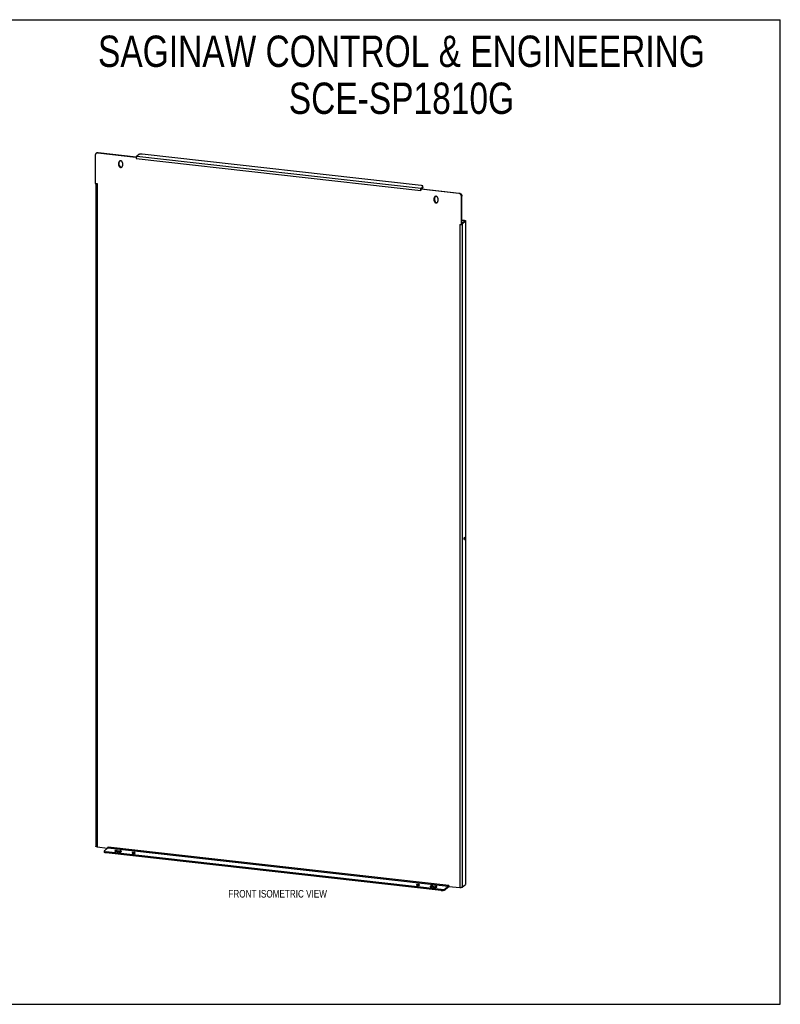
# Model space of a CAD drawing. Header units: inches. Extents: x 0 to 138, y 0 to 89.
# Tile 2 of 2: x 69 to 138, y 0 to 89. Entities that reach past the tile are written whole.
import ezdxf

# ---------------------------------------------------------------- set-up
doc = ezdxf.new("R2010")
doc.units = ezdxf.units.IN
doc.header["$LTSCALE"] = 7.606723
doc.header["$MEASUREMENT"] = 0
doc.layers.get('0').update_dxf_attribs({"linetype": 'CONTINUOUS'})
doc.layers.add('02___PRT_ALL_AXES', color=7, linetype='CONTINUOUS')
doc.layers.add('DIMENSIONS', color=7, linetype='CONTINUOUS')
doc.styles.get("Standard").update_dxf_attribs({"font": 'txt', "width": 0.8})

msp = doc.modelspace()

# ---------------------------------------------------------------- linework, layer by layer
at = {"color": 7, "linetype": 'Continuous'}
for p, q in [((0, 89.491), (138.304, 89.491)), ((138.304, 0), (138.304, 89.491)), ((76.096, 77.341), (76.132, 77.371)), ((76.258, 77.388), (76.294, 77.418)), ((76.294, 77.418), (79.746, 77.03)), ((79.746, 77.03), (79.713, 77.002)), ((79.748, 77.028), (79.746, 77.03)), ((105.804, 74.214), (105.804, 74.313)), ((105.819, 74.241), (105.819, 74.34)), ((105.629, 74.146), (105.631, 74.136)), ((105.632, 74.133), (105.631, 74.136)), ((105.668, 74.115), (105.632, 74.084)), ((105.657, 74.188), (105.657, 74.106)), ((105.668, 74.115), (109.12, 73.726)), ((105.684, 74.113), (105.804, 74.214)), ((109.085, 73.696), (109.12, 73.726)), ((109.319, 73.432), (109.355, 73.462)), ((109.355, 70.896), (109.355, 73.462)), ((109.355, 70.896), (109.319, 70.866)), ((109.548, 71.217), (109.355, 71.239)), ((109.355, 70.99), (109.59, 71.189)), ((109.379, 70.916), (109.355, 70.919)), ((109.583, 71.247), (109.548, 71.217)), ((109.548, 71.217), (109.548, 71.154)), ((109.687, 71.178), (109.59, 71.189)), ((76.841, 13.929), (76.841, 13.83)), ((77.005, 13.856), (77.005, 13.757)), ((107.482, 10.329), (77.005, 13.757)), ((108.121, 10.646), (108.121, 10.744)), ((108.149, 10.688), (108.132, 10.762)), ((107.482, 10.428), (107.482, 10.329)), ((108.121, 10.646), (107.803, 10.376)), ((107.803, 10.474), (107.803, 10.376)), ((0, 0), (138.304, 0))]:
    msp.add_line(p, q, dxfattribs=at)
at = {"color": 3, "linetype": 'Continuous'}
for p, q in [((76.023, 77.177), (76.023, 74.611)), ((76.258, 77.388), (79.711, 77)), ((79.715, 77.003), (79.711, 77)), ((79.711, 77), (79.731, 76.882)), ((79.721, 77.007), (79.715, 77.003)), ((79.738, 77.02), (79.721, 77.007)), ((79.743, 77.024), (79.738, 77.02)), ((79.952, 77.221), (79.805, 77.096)), ((79.805, 77.096), (105.657, 74.188)), ((105.654, 74.412), (80.273, 77.267)), ((79.731, 76.882), (105.612, 73.971)), ((76.023, 74.611), (76.187, 74.592)), ((76.072, 74.605), (76.072, 14.36)), ((76.187, 74.592), (76.187, 14.31)), ((105.657, 74.188), (105.804, 74.313)), ((105.632, 74.084), (105.612, 73.971)), ((105.617, 74.113), (105.615, 74.104)), ((105.62, 74.122), (105.617, 74.113)), ((105.629, 74.146), (105.626, 74.138)), ((105.627, 74.129), (105.626, 74.126)), ((105.627, 74.131), (105.627, 74.129)), ((109.085, 73.696), (105.632, 74.084)), ((109.319, 70.866), (109.319, 73.432)), ((109.156, 70.884), (109.156, 10.602)), ((109.156, 70.884), (109.319, 70.866)), ((109.583, 71.247), (109.355, 71.273)), ((109.379, 70.916), (109.687, 71.178)), ((109.379, 70.916), (109.379, 10.634)), ((109.687, 71.178), (109.687, 10.896)), ((109.698, 71.197), (109.698, 10.914)), ((76.187, 14.31), (77.147, 14.202)), ((76.856, 13.955), (77.174, 14.225)), ((107.482, 10.428), (77.005, 13.856)), ((77.166, 14.219), (77.183, 14.314)), ((77.174, 14.225), (108.121, 10.744)), ((77.183, 14.314), (108.16, 10.83)), ((77.184, 14.239), (77.185, 14.242)), ((108.121, 10.744), (107.803, 10.474)), ((108.18, 10.711), (108.16, 10.83)), ((109.379, 10.634), (109.687, 10.896)), ((108.17, 10.729), (108.175, 10.72)), ((108.18, 10.711), (109.156, 10.602))]:
    msp.add_line(p, q, dxfattribs=at)
for points in [[(76.096, 77.341), (76.092, 77.337), (76.082, 77.328), (76.073, 77.318), (76.065, 77.307), (76.057, 77.296), (76.05, 77.284), (76.044, 77.272), (76.039, 77.259), (76.034, 77.246), (76.03, 77.233), (76.027, 77.219), (76.025, 77.205), (76.024, 77.191), (76.023, 77.177)], [(76.258, 77.388), (76.244, 77.389), (76.23, 77.39), (76.216, 77.389), (76.202, 77.388), (76.188, 77.385), (76.175, 77.382), (76.162, 77.378), (76.149, 77.373), (76.137, 77.368), (76.125, 77.361), (76.113, 77.354), (76.102, 77.346), (76.096, 77.341)], [(79.777, 77.053), (79.775, 77.051), (79.772, 77.048), (79.769, 77.045), (79.766, 77.043), (79.763, 77.04), (79.761, 77.038), (79.758, 77.036), (79.755, 77.033), (79.752, 77.031), (79.75, 77.029), (79.747, 77.027), (79.745, 77.025), (79.743, 77.024)], [(79.777, 77.053), (79.774, 77.046), (79.771, 77.038), (79.768, 77.029), (79.766, 77.021), (79.763, 77.012), (79.761, 77.002), (79.758, 76.993), (79.756, 76.983), (79.754, 76.973), (79.752, 76.963), (79.751, 76.952), (79.749, 76.942), (79.748, 76.931), (79.747, 76.921), (79.747, 76.911), (79.746, 76.9), (79.746, 76.89), (79.746, 76.88)], [(79.805, 77.096), (79.801, 77.093), (79.798, 77.089), (79.794, 77.084), (79.791, 77.079), (79.787, 77.073), (79.784, 77.067), (79.781, 77.061), (79.777, 77.053)], [(80.273, 77.267), (80.258, 77.268), (80.244, 77.27), (80.229, 77.271), (80.214, 77.271), (80.199, 77.272), (80.184, 77.272), (80.169, 77.271), (80.154, 77.271), (80.139, 77.27), (80.124, 77.269), (80.109, 77.268), (80.095, 77.266), (80.081, 77.264), (80.068, 77.262), (80.055, 77.26), (80.042, 77.257), (80.03, 77.255), (80.019, 77.252), (80.008, 77.248), (79.998, 77.245), (79.988, 77.241), (79.979, 77.237), (79.971, 77.233), (79.964, 77.229), (79.958, 77.225), (79.952, 77.221)], [(105.819, 74.34), (105.819, 74.341), (105.818, 74.345), (105.817, 74.35), (105.814, 74.355), (105.811, 74.359), (105.807, 74.364), (105.801, 74.368), (105.795, 74.372), (105.789, 74.376), (105.781, 74.38), (105.773, 74.384), (105.764, 74.388), (105.754, 74.392), (105.743, 74.395), (105.732, 74.398), (105.72, 74.401), (105.708, 74.404), (105.695, 74.406), (105.682, 74.408), (105.668, 74.41), (105.654, 74.412)], [(105.804, 74.313), (105.809, 74.318), (105.812, 74.322), (105.815, 74.327), (105.817, 74.331), (105.819, 74.336), (105.819, 74.34)], [(105.615, 74.104), (105.612, 74.095), (105.61, 74.085), (105.608, 74.075), (105.606, 74.065), (105.604, 74.055), (105.602, 74.045), (105.601, 74.034), (105.6, 74.024), (105.599, 74.013), (105.598, 74.003), (105.598, 73.993), (105.597, 73.982), (105.597, 73.972)], [(105.626, 74.138), (105.623, 74.13), (105.62, 74.122)], [(105.626, 74.126), (105.624, 74.121), (105.623, 74.119), (105.622, 74.117), (105.622, 74.115), (105.621, 74.113), (105.621, 74.111), (105.621, 74.109), (105.621, 74.108)], [(105.621, 74.108), (105.621, 74.107), (105.621, 74.105), (105.621, 74.103), (105.621, 74.101), (105.622, 74.099), (105.623, 74.098), (105.623, 74.096), (105.624, 74.094), (105.626, 74.092), (105.627, 74.09), (105.628, 74.088), (105.63, 74.086), (105.632, 74.084)], [(105.629, 74.146), (105.629, 74.143), (105.629, 74.14), (105.629, 74.137), (105.628, 74.134), (105.627, 74.131)], [(105.657, 74.188), (105.653, 74.185), (105.65, 74.181), (105.646, 74.176), (105.643, 74.171), (105.639, 74.166), (105.636, 74.16), (105.632, 74.153), (105.629, 74.146)], [(109.319, 73.432), (109.319, 73.446), (109.318, 73.461), (109.316, 73.475), (109.313, 73.49), (109.309, 73.504), (109.304, 73.518), (109.299, 73.532), (109.293, 73.545), (109.286, 73.559), (109.278, 73.572), (109.269, 73.584), (109.26, 73.596), (109.251, 73.608), (109.24, 73.619), (109.229, 73.629), (109.218, 73.639), (109.206, 73.648), (109.194, 73.657), (109.181, 73.664), (109.168, 73.671), (109.154, 73.677), (109.141, 73.683), (109.127, 73.687), (109.113, 73.691), (109.099, 73.694), (109.085, 73.696)], [(109.379, 70.916), (109.375, 70.913), (109.37, 70.91), (109.364, 70.907), (109.358, 70.904), (109.355, 70.903)], [(109.583, 71.247), (109.594, 71.246), (109.604, 71.245), (109.614, 71.243), (109.624, 71.241), (109.633, 71.239), (109.642, 71.236), (109.65, 71.234), (109.657, 71.231), (109.664, 71.229), (109.671, 71.226), (109.677, 71.223), (109.682, 71.22), (109.686, 71.216), (109.69, 71.213), (109.693, 71.21), (109.695, 71.206), (109.697, 71.203), (109.698, 71.199), (109.698, 71.197)], [(109.698, 71.197), (109.698, 71.196), (109.697, 71.192), (109.696, 71.189), (109.694, 71.185), (109.691, 71.182), (109.687, 71.178)], [(76.187, 14.31), (76.178, 14.311), (76.169, 14.312), (76.16, 14.314), (76.152, 14.315), (76.144, 14.317), (76.136, 14.319), (76.129, 14.321), (76.122, 14.323), (76.115, 14.325), (76.109, 14.327), (76.103, 14.33), (76.098, 14.332), (76.093, 14.335), (76.089, 14.338), (76.085, 14.34), (76.081, 14.343), (76.079, 14.346), (76.076, 14.349), (76.074, 14.352), (76.073, 14.355), (76.073, 14.358), (76.072, 14.36)], [(76.856, 13.955), (76.851, 13.951), (76.847, 13.946), (76.844, 13.942), (76.842, 13.937), (76.841, 13.932), (76.841, 13.929)], [(76.841, 13.929), (76.841, 13.928), (76.842, 13.923), (76.843, 13.918), (76.846, 13.914), (76.849, 13.909), (76.853, 13.905), (76.858, 13.9), (76.864, 13.896), (76.871, 13.892), (76.879, 13.888), (76.887, 13.884), (76.896, 13.88), (76.906, 13.877), (76.916, 13.873), (76.928, 13.87), (76.939, 13.867), (76.952, 13.865), (76.964, 13.862), (76.978, 13.86), (76.991, 13.858), (77.005, 13.856)], [(77.173, 14.24), (77.173, 14.24), (77.172, 14.238), (77.171, 14.237), (77.171, 14.235), (77.171, 14.234), (77.17, 14.232), (77.17, 14.229), (77.17, 14.227), (77.17, 14.224), (77.169, 14.222), (77.169, 14.221)], [(77.176, 14.245), (77.176, 14.245), (77.176, 14.245), (77.176, 14.245), (77.176, 14.245), (77.176, 14.245), (77.175, 14.244), (77.175, 14.244), (77.175, 14.243), (77.174, 14.242), (77.174, 14.241), (77.173, 14.24), (77.173, 14.24)], [(77.185, 14.242), (77.183, 14.243), (77.181, 14.243), (77.18, 14.243), (77.178, 14.243), (77.177, 14.243), (77.176, 14.242), (77.174, 14.242), (77.173, 14.241), (77.173, 14.24)], [(77.174, 14.225), (77.175, 14.227), (77.177, 14.228), (77.178, 14.23), (77.18, 14.232), (77.181, 14.234), (77.183, 14.237), (77.184, 14.239)], [(77.185, 14.242), (77.186, 14.245), (77.188, 14.249), (77.189, 14.252), (77.19, 14.255), (77.191, 14.259), (77.192, 14.263), (77.193, 14.267), (77.194, 14.271), (77.195, 14.275), (77.195, 14.279), (77.196, 14.283), (77.196, 14.287), (77.197, 14.291), (77.197, 14.296), (77.198, 14.3), (77.198, 14.304), (77.198, 14.308), (77.198, 14.312)], [(108.121, 10.744), (108.122, 10.746), (108.124, 10.747), (108.125, 10.749), (108.127, 10.751), (108.128, 10.754), (108.129, 10.756), (108.131, 10.759), (108.132, 10.762)], [(108.132, 10.762), (108.133, 10.765), (108.135, 10.768), (108.136, 10.771), (108.137, 10.775), (108.138, 10.778), (108.139, 10.782), (108.14, 10.786), (108.141, 10.79), (108.141, 10.794), (108.142, 10.798), (108.143, 10.802), (108.143, 10.806), (108.144, 10.811), (108.144, 10.815), (108.144, 10.819), (108.145, 10.823), (108.145, 10.827), (108.145, 10.831)], [(108.132, 10.762), (108.134, 10.762), (108.137, 10.761), (108.139, 10.761), (108.141, 10.76), (108.143, 10.76), (108.145, 10.759), (108.147, 10.758), (108.149, 10.757), (108.151, 10.755), (108.153, 10.754), (108.155, 10.752), (108.156, 10.75), (108.158, 10.748), (108.16, 10.746), (108.161, 10.745)], [(108.161, 10.745), (108.162, 10.744), (108.163, 10.741), (108.165, 10.738), (108.167, 10.735), (108.169, 10.732), (108.17, 10.729)], [(109.698, 10.914), (109.698, 10.913), (109.697, 10.909), (109.696, 10.906), (109.694, 10.902), (109.691, 10.899), (109.687, 10.896)], [(107.482, 10.428), (107.497, 10.427), (107.511, 10.426), (107.526, 10.425), (107.541, 10.424), (107.556, 10.424), (107.571, 10.424), (107.586, 10.424), (107.601, 10.424), (107.616, 10.425), (107.631, 10.426), (107.645, 10.427), (107.66, 10.429), (107.674, 10.431), (107.687, 10.433), (107.7, 10.435), (107.713, 10.438), (107.725, 10.441), (107.736, 10.444), (107.747, 10.447), (107.757, 10.45), (107.767, 10.454), (107.776, 10.458), (107.784, 10.462), (107.791, 10.466), (107.797, 10.47), (107.803, 10.474)], [(108.175, 10.72), (108.177, 10.717), (108.178, 10.714), (108.18, 10.711)], [(109.379, 10.634), (109.375, 10.631), (109.371, 10.628), (109.367, 10.626), (109.362, 10.623), (109.356, 10.621), (109.35, 10.618), (109.344, 10.616), (109.337, 10.614), (109.33, 10.612), (109.322, 10.61), (109.314, 10.608), (109.306, 10.606), (109.298, 10.605), (109.289, 10.603), (109.28, 10.602), (109.271, 10.601), (109.262, 10.6), (109.252, 10.6), (109.243, 10.599), (109.233, 10.599), (109.223, 10.598), (109.213, 10.598), (109.204, 10.599), (109.194, 10.599), (109.184, 10.599), (109.175, 10.6), (109.165, 10.601), (109.156, 10.602)]]:
    msp.add_lwpolyline(points, dxfattribs=at)
at = {"color": 7, "linetype": 'Continuous'}
for points in [[(76.132, 77.371), (76.138, 77.376), (76.149, 77.384), (76.16, 77.391), (76.172, 77.398), (76.185, 77.403), (76.197, 77.408), (76.211, 77.412), (76.224, 77.415), (76.238, 77.418), (76.251, 77.419), (76.266, 77.42), (76.28, 77.42), (76.294, 77.418)], [(105.637, 74.114), (105.637, 74.115), (105.637, 74.117), (105.636, 74.118), (105.636, 74.119), (105.636, 74.12), (105.635, 74.121), (105.635, 74.122), (105.635, 74.123), (105.634, 74.124), (105.634, 74.125), (105.634, 74.126), (105.633, 74.128), (105.633, 74.129), (105.633, 74.13), (105.632, 74.131), (105.632, 74.132), (105.632, 74.133)], [(105.643, 74.1), (105.643, 74.1), (105.643, 74.101), (105.642, 74.102), (105.642, 74.103), (105.641, 74.103), (105.641, 74.104), (105.641, 74.105), (105.64, 74.106), (105.64, 74.107), (105.639, 74.108), (105.639, 74.109), (105.639, 74.11), (105.638, 74.111), (105.638, 74.112), (105.638, 74.113), (105.637, 74.114)], [(105.662, 74.109), (105.661, 74.109), (105.661, 74.109), (105.66, 74.108), (105.66, 74.108), (105.66, 74.108), (105.659, 74.108), (105.659, 74.107), (105.658, 74.107), (105.658, 74.107), (105.658, 74.106), (105.657, 74.106), (105.657, 74.106), (105.656, 74.106), (105.656, 74.105), (105.656, 74.105), (105.655, 74.105), (105.655, 74.105), (105.654, 74.104), (105.654, 74.104), (105.654, 74.104), (105.653, 74.104), (105.653, 74.103), (105.652, 74.103), (105.652, 74.103), (105.652, 74.103), (105.651, 74.103), (105.651, 74.102), (105.65, 74.102), (105.65, 74.102), (105.65, 74.102), (105.649, 74.102), (105.649, 74.101), (105.648, 74.101), (105.648, 74.101), (105.648, 74.101), (105.647, 74.101), (105.647, 74.101), (105.646, 74.101), (105.646, 74.101), (105.646, 74.1), (105.645, 74.1), (105.645, 74.1), (105.644, 74.1), (105.644, 74.1), (105.643, 74.1), (105.643, 74.1), (105.643, 74.1), (105.642, 74.1), (105.642, 74.1), (105.641, 74.1), (105.641, 74.1), (105.641, 74.1), (105.641, 74.1), (105.64, 74.1), (105.64, 74.1), (105.64, 74.1), (105.64, 74.1), (105.64, 74.1), (105.64, 74.1), (105.64, 74.1), (105.64, 74.1)], [(105.819, 74.241), (105.819, 74.237), (105.817, 74.232), (105.815, 74.228), (105.812, 74.223), (105.809, 74.219), (105.804, 74.214)], [(109.12, 73.726), (109.134, 73.724), (109.148, 73.721), (109.162, 73.718), (109.176, 73.713), (109.19, 73.708), (109.203, 73.701), (109.217, 73.695), (109.229, 73.687), (109.242, 73.678), (109.254, 73.669), (109.265, 73.659), (109.276, 73.649), (109.286, 73.638), (109.296, 73.626), (109.305, 73.614), (109.313, 73.602), (109.321, 73.589), (109.328, 73.576), (109.334, 73.562), (109.34, 73.548), (109.344, 73.534), (109.348, 73.52), (109.351, 73.505), (109.353, 73.491), (109.355, 73.477), (109.355, 73.462)], [(109.548, 71.217), (109.552, 71.217), (109.556, 71.216), (109.56, 71.215), (109.564, 71.215), (109.568, 71.214), (109.571, 71.213), (109.575, 71.212), (109.578, 71.211), (109.58, 71.21), (109.583, 71.208), (109.585, 71.207), (109.587, 71.206), (109.589, 71.205), (109.591, 71.203), (109.592, 71.202), (109.593, 71.201), (109.594, 71.199), (109.594, 71.198), (109.594, 71.197)], [(109.594, 71.197), (109.594, 71.196), (109.594, 71.195), (109.593, 71.194), (109.592, 71.192), (109.591, 71.191), (109.59, 71.189)], [(77.005, 13.757), (76.991, 13.759), (76.978, 13.761), (76.964, 13.763), (76.952, 13.766), (76.939, 13.768), (76.928, 13.771), (76.916, 13.774), (76.906, 13.778), (76.896, 13.781), (76.887, 13.785), (76.879, 13.789), (76.871, 13.793), (76.864, 13.797), (76.858, 13.801), (76.853, 13.806), (76.849, 13.81), (76.846, 13.815), (76.843, 13.819), (76.842, 13.824), (76.841, 13.829), (76.841, 13.83)], [(107.803, 10.376), (107.797, 10.371), (107.791, 10.367), (107.784, 10.363), (107.776, 10.359), (107.767, 10.355), (107.757, 10.352), (107.747, 10.348), (107.736, 10.345), (107.725, 10.342), (107.713, 10.339), (107.7, 10.336), (107.687, 10.334), (107.674, 10.332), (107.66, 10.33), (107.645, 10.329), (107.631, 10.327), (107.616, 10.326), (107.601, 10.325), (107.586, 10.325), (107.571, 10.325), (107.556, 10.325), (107.541, 10.325), (107.526, 10.326), (107.511, 10.327), (107.497, 10.328), (107.482, 10.329)], [(108.121, 10.646), (108.125, 10.649), (108.128, 10.653), (108.132, 10.657), (108.135, 10.663), (108.139, 10.668), (108.142, 10.674), (108.145, 10.681), (108.149, 10.688)], [(108.149, 10.688), (108.151, 10.691), (108.154, 10.694), (108.157, 10.696), (108.16, 10.699), (108.163, 10.701), (108.165, 10.704), (108.168, 10.706), (108.171, 10.708), (108.174, 10.71), (108.176, 10.712), (108.178, 10.714)]]:
    msp.add_lwpolyline(points, dxfattribs=at)
at = {"layer": '02___PRT_ALL_AXES', "color": 7, "linetype": 'Continuous'}
for p, q in [((78.174, 76.516), (78.209, 76.546)), ((78.174, 76.249), (78.209, 76.279)), ((78.209, 76.279), (78.209, 76.546)), ((78.243, 76.643), (78.239, 76.637)), ((78.455, 76.112), (78.463, 76.116)), ((106.915, 73.418), (106.911, 73.412)), ((106.846, 73.291), (106.881, 73.321)), ((106.846, 73.024), (106.881, 73.054)), ((106.881, 73.054), (106.881, 73.321)), ((107.127, 72.887), (107.135, 72.891)), ((109.611, 42.374), (109.549, 42.381)), ((78.027, 13.983), (78.027, 13.884)), ((78.027, 13.884), (78.291, 13.854)), ((78.291, 13.953), (78.291, 13.854)), ((78.295, 13.854), (78.291, 13.854)), ((79.378, 13.774), (79.378, 13.745)), ((105.231, 10.867), (105.231, 10.837)), ((106.699, 10.758), (106.699, 10.659)), ((106.699, 10.659), (106.963, 10.629)), ((106.963, 10.728), (106.963, 10.629)), ((106.967, 10.629), (106.963, 10.629))]:
    msp.add_line(p, q, dxfattribs=at)
at = {"layer": '02___PRT_ALL_AXES', "color": 3, "linetype": 'Continuous'}
for p, q in [((78.174, 76.249), (78.174, 76.516)), ((78.497, 76.48), (78.497, 76.212)), ((106.846, 73.024), (106.846, 73.291)), ((107.169, 73.255), (107.169, 72.988)), ((78.174, 13.853), (77.91, 13.883)), ((78.027, 13.983), (78.291, 13.953)), ((106.699, 10.758), (106.963, 10.728)), ((106.845, 10.628), (106.581, 10.658))]:
    msp.add_line(p, q, dxfattribs=at)
for points in [[(78.224, 76.629), (78.217, 76.623), (78.21, 76.615), (78.204, 76.607), (78.197, 76.598), (78.192, 76.589), (78.187, 76.58), (78.183, 76.57), (78.18, 76.559), (78.177, 76.549), (78.175, 76.538), (78.174, 76.527), (78.174, 76.516)], [(78.174, 76.249), (78.174, 76.238), (78.175, 76.226), (78.177, 76.215), (78.18, 76.204), (78.183, 76.193), (78.187, 76.182), (78.192, 76.171), (78.197, 76.161), (78.204, 76.151), (78.21, 76.141), (78.217, 76.132), (78.225, 76.123), (78.234, 76.115), (78.242, 76.107), (78.252, 76.1), (78.261, 76.094), (78.271, 76.088), (78.281, 76.083), (78.292, 76.078), (78.303, 76.074), (78.314, 76.071), (78.325, 76.069), (78.336, 76.067), (78.347, 76.066), (78.358, 76.066), (78.368, 76.067), (78.379, 76.068), (78.39, 76.07), (78.4, 76.073), (78.41, 76.077), (78.42, 76.081), (78.429, 76.086), (78.438, 76.092), (78.446, 76.099), (78.447, 76.099)], [(78.497, 76.48), (78.497, 76.491), (78.496, 76.502), (78.494, 76.513), (78.491, 76.524), (78.488, 76.535), (78.484, 76.546), (78.479, 76.557), (78.474, 76.567), (78.468, 76.577), (78.461, 76.587), (78.454, 76.596), (78.446, 76.605), (78.438, 76.613), (78.429, 76.621), (78.42, 76.628), (78.41, 76.635), (78.4, 76.641), (78.39, 76.646), (78.379, 76.65), (78.368, 76.654), (78.358, 76.657), (78.347, 76.66), (78.336, 76.661), (78.325, 76.662), (78.314, 76.662), (78.303, 76.662), (78.292, 76.66), (78.281, 76.658), (78.271, 76.655), (78.261, 76.651), (78.252, 76.647), (78.242, 76.642), (78.234, 76.636), (78.225, 76.63), (78.224, 76.629)], [(78.447, 76.099), (78.454, 76.106), (78.461, 76.113), (78.468, 76.121), (78.474, 76.13), (78.479, 76.139), (78.484, 76.149), (78.488, 76.159), (78.491, 76.169), (78.494, 76.18), (78.496, 76.19), (78.497, 76.201), (78.497, 76.212)], [(106.896, 73.404), (106.889, 73.398), (106.882, 73.39), (106.875, 73.382), (106.869, 73.374), (106.864, 73.364), (106.859, 73.355), (106.855, 73.345), (106.852, 73.335), (106.849, 73.324), (106.847, 73.313), (106.846, 73.302), (106.846, 73.291)], [(107.169, 73.255), (107.169, 73.266), (107.167, 73.277), (107.166, 73.289), (107.163, 73.3), (107.16, 73.311), (107.156, 73.322), (107.151, 73.332), (107.145, 73.343), (107.139, 73.353), (107.133, 73.362), (107.125, 73.371), (107.118, 73.38), (107.109, 73.388), (107.1, 73.396), (107.091, 73.403), (107.082, 73.41), (107.072, 73.416), (107.061, 73.421), (107.051, 73.426), (107.04, 73.43), (107.029, 73.433), (107.018, 73.435), (107.007, 73.437), (106.996, 73.437), (106.985, 73.438), (106.974, 73.437), (106.964, 73.435), (106.953, 73.433), (106.943, 73.43), (106.933, 73.427), (106.923, 73.422), (106.914, 73.417), (106.905, 73.411), (106.897, 73.405), (106.896, 73.404)], [(106.846, 73.024), (106.846, 73.013), (106.847, 73.002), (106.849, 72.99), (106.852, 72.979), (106.855, 72.968), (106.859, 72.957), (106.864, 72.947), (106.869, 72.936), (106.875, 72.926), (106.882, 72.917), (106.889, 72.907), (106.897, 72.899), (106.905, 72.89), (106.914, 72.883), (106.923, 72.875), (106.933, 72.869), (106.943, 72.863), (106.953, 72.858), (106.964, 72.853), (106.974, 72.849), (106.985, 72.846), (106.996, 72.844), (107.007, 72.842), (107.018, 72.841), (107.029, 72.841), (107.04, 72.842), (107.051, 72.843), (107.061, 72.846), (107.072, 72.849), (107.082, 72.852), (107.091, 72.857), (107.1, 72.862), (107.109, 72.867), (107.118, 72.874), (107.119, 72.875)], [(107.119, 72.875), (107.125, 72.881), (107.133, 72.888), (107.139, 72.897), (107.145, 72.905), (107.151, 72.914), (107.156, 72.924), (107.16, 72.934), (107.163, 72.944), (107.166, 72.955), (107.167, 72.966), (107.169, 72.976), (107.169, 72.988)], [(109.587, 42.445), (109.587, 42.445), (109.584, 42.445), (109.581, 42.444), (109.579, 42.443), (109.576, 42.441), (109.573, 42.438), (109.571, 42.435), (109.568, 42.431), (109.565, 42.427), (109.563, 42.422), (109.56, 42.417), (109.558, 42.411), (109.556, 42.405), (109.553, 42.399), (109.551, 42.392), (109.55, 42.385), (109.548, 42.377), (109.546, 42.37), (109.545, 42.362), (109.544, 42.354), (109.543, 42.346), (109.542, 42.338), (109.542, 42.33), (109.541, 42.322), (109.541, 42.315)], [(109.541, 42.315), (109.541, 42.307), (109.542, 42.3), (109.542, 42.293), (109.543, 42.286), (109.544, 42.28), (109.545, 42.274), (109.546, 42.269), (109.548, 42.264), (109.55, 42.259), (109.551, 42.255), (109.553, 42.252), (109.556, 42.249), (109.558, 42.247), (109.56, 42.245), (109.563, 42.244), (109.565, 42.243)], [(109.565, 42.243), (109.565, 42.243), (109.568, 42.244), (109.571, 42.244), (109.573, 42.246), (109.576, 42.248), (109.579, 42.25), (109.581, 42.254), (109.584, 42.257), (109.587, 42.262), (109.589, 42.266), (109.592, 42.272), (109.594, 42.277), (109.596, 42.283), (109.599, 42.29), (109.601, 42.297), (109.602, 42.304), (109.604, 42.311), (109.606, 42.319), (109.607, 42.327), (109.608, 42.335), (109.609, 42.342), (109.61, 42.35), (109.61, 42.358), (109.611, 42.366), (109.611, 42.374)], [(109.611, 42.374), (109.611, 42.381), (109.61, 42.388), (109.61, 42.395), (109.609, 42.402), (109.608, 42.408), (109.607, 42.414), (109.606, 42.42), (109.604, 42.425), (109.602, 42.429), (109.601, 42.433), (109.599, 42.437), (109.596, 42.44), (109.594, 42.442), (109.592, 42.444), (109.589, 42.445), (109.587, 42.445)], [(78.027, 13.983), (78.016, 13.984), (78.005, 13.985), (77.993, 13.985), (77.981, 13.986), (77.97, 13.986), (77.958, 13.986), (77.946, 13.985), (77.935, 13.985), (77.923, 13.984), (77.912, 13.983), (77.901, 13.982), (77.89, 13.98), (77.88, 13.978), (77.87, 13.976), (77.861, 13.974), (77.852, 13.972), (77.844, 13.969), (77.836, 13.967), (77.829, 13.964), (77.822, 13.961), (77.816, 13.958), (77.811, 13.954), (77.807, 13.951), (77.803, 13.948), (77.8, 13.944), (77.798, 13.94), (77.797, 13.937), (77.796, 13.933), (77.796, 13.933)], [(77.796, 13.933), (77.797, 13.93), (77.798, 13.926), (77.8, 13.922), (77.802, 13.919), (77.806, 13.915), (77.81, 13.912), (77.815, 13.909), (77.821, 13.906), (77.827, 13.902), (77.834, 13.9), (77.842, 13.897), (77.85, 13.894), (77.859, 13.892), (77.868, 13.89), (77.878, 13.888), (77.888, 13.886), (77.899, 13.884), (77.91, 13.883)], [(78.174, 13.853), (78.185, 13.852), (78.196, 13.851), (78.208, 13.85), (78.219, 13.85), (78.231, 13.85), (78.243, 13.85), (78.255, 13.85), (78.266, 13.851), (78.278, 13.852), (78.289, 13.853), (78.3, 13.854), (78.31, 13.856), (78.321, 13.857), (78.331, 13.859), (78.34, 13.862), (78.349, 13.864), (78.357, 13.867), (78.365, 13.869), (78.372, 13.872), (78.379, 13.875), (78.385, 13.878), (78.39, 13.882), (78.394, 13.885), (78.398, 13.888), (78.401, 13.892), (78.403, 13.895), (78.404, 13.899), (78.404, 13.903), (78.404, 13.903)], [(78.404, 13.903), (78.404, 13.906), (78.403, 13.91), (78.401, 13.913), (78.398, 13.917), (78.395, 13.92), (78.391, 13.924), (78.386, 13.927), (78.38, 13.93), (78.374, 13.933), (78.367, 13.936), (78.359, 13.939), (78.351, 13.942), (78.342, 13.944), (78.333, 13.946), (78.323, 13.948), (78.313, 13.95), (78.302, 13.952), (78.291, 13.953)], [(79.378, 13.774), (79.375, 13.771), (79.372, 13.768), (79.371, 13.765), (79.37, 13.762), (79.369, 13.759)], [(79.369, 13.759), (79.369, 13.759), (79.37, 13.756), (79.371, 13.753), (79.373, 13.75), (79.375, 13.747), (79.379, 13.744), (79.383, 13.741), (79.387, 13.738), (79.392, 13.736), (79.398, 13.733), (79.405, 13.731), (79.411, 13.728), (79.419, 13.726), (79.427, 13.724), (79.435, 13.723), (79.444, 13.721), (79.453, 13.72), (79.462, 13.719), (79.471, 13.718), (79.481, 13.717), (79.491, 13.716), (79.501, 13.716), (79.511, 13.716), (79.521, 13.716), (79.531, 13.716), (79.541, 13.717), (79.551, 13.718), (79.56, 13.719), (79.569, 13.72), (79.578, 13.721), (79.587, 13.723), (79.595, 13.725), (79.603, 13.727), (79.61, 13.729), (79.617, 13.731), (79.623, 13.734), (79.629, 13.736), (79.634, 13.739), (79.638, 13.742), (79.642, 13.745)], [(79.65, 13.759), (79.65, 13.76), (79.65, 13.763), (79.649, 13.766), (79.647, 13.769), (79.644, 13.772), (79.641, 13.775), (79.637, 13.778), (79.633, 13.781), (79.628, 13.783), (79.622, 13.786), (79.615, 13.788), (79.609, 13.79), (79.601, 13.792), (79.593, 13.794), (79.585, 13.796), (79.576, 13.798), (79.567, 13.799), (79.558, 13.8), (79.548, 13.801), (79.539, 13.802), (79.529, 13.802), (79.519, 13.803), (79.509, 13.803), (79.499, 13.803), (79.489, 13.802), (79.479, 13.802), (79.469, 13.801), (79.46, 13.8), (79.451, 13.799), (79.442, 13.797), (79.433, 13.796), (79.425, 13.794), (79.417, 13.792), (79.41, 13.79), (79.403, 13.788), (79.397, 13.785), (79.391, 13.783), (79.386, 13.78), (79.382, 13.777), (79.378, 13.774)], [(79.642, 13.745), (79.645, 13.747), (79.647, 13.75), (79.649, 13.754), (79.65, 13.757), (79.65, 13.759)], [(105.231, 10.867), (105.227, 10.864), (105.225, 10.861), (105.223, 10.858), (105.222, 10.854), (105.222, 10.852)], [(105.222, 10.852), (105.222, 10.851), (105.223, 10.848), (105.224, 10.845), (105.226, 10.842), (105.228, 10.839), (105.231, 10.836), (105.235, 10.833), (105.24, 10.831), (105.245, 10.828), (105.251, 10.825), (105.257, 10.823), (105.264, 10.821), (105.271, 10.819), (105.279, 10.817), (105.288, 10.815), (105.296, 10.813), (105.305, 10.812), (105.315, 10.811), (105.324, 10.81), (105.334, 10.809), (105.344, 10.809), (105.354, 10.808), (105.364, 10.808), (105.374, 10.808), (105.384, 10.809), (105.394, 10.809), (105.403, 10.81), (105.413, 10.811), (105.422, 10.812), (105.431, 10.814), (105.439, 10.815), (105.448, 10.817), (105.455, 10.819), (105.463, 10.821), (105.47, 10.823), (105.476, 10.826), (105.481, 10.828), (105.486, 10.831), (105.491, 10.834), (105.495, 10.837)], [(105.503, 10.852), (105.503, 10.852), (105.503, 10.855), (105.501, 10.858), (105.5, 10.861), (105.497, 10.864), (105.494, 10.867), (105.49, 10.87), (105.485, 10.873), (105.48, 10.875), (105.474, 10.878), (105.468, 10.88), (105.461, 10.883), (105.454, 10.885), (105.446, 10.887), (105.438, 10.888), (105.429, 10.89), (105.42, 10.891), (105.411, 10.892), (105.401, 10.893), (105.391, 10.894), (105.381, 10.895), (105.372, 10.895), (105.361, 10.895), (105.351, 10.895), (105.341, 10.895), (105.332, 10.894), (105.322, 10.893), (105.312, 10.892), (105.303, 10.891), (105.294, 10.89), (105.286, 10.888), (105.278, 10.886), (105.27, 10.884), (105.262, 10.882), (105.256, 10.88), (105.249, 10.877), (105.244, 10.875), (105.239, 10.872), (105.234, 10.869), (105.231, 10.867)], [(105.495, 10.837), (105.498, 10.84), (105.5, 10.843), (105.502, 10.846), (105.503, 10.849), (105.503, 10.852)], [(106.699, 10.758), (106.688, 10.759), (106.676, 10.76), (106.665, 10.761), (106.653, 10.761), (106.641, 10.761), (106.63, 10.761), (106.618, 10.761), (106.606, 10.76), (106.595, 10.759), (106.584, 10.758), (106.573, 10.757), (106.562, 10.755), (106.552, 10.754), (106.542, 10.752), (106.533, 10.749), (106.524, 10.747), (106.515, 10.745), (106.508, 10.742), (106.5, 10.739), (106.494, 10.736), (106.488, 10.733), (106.483, 10.73), (106.478, 10.726), (106.475, 10.723), (106.472, 10.719), (106.47, 10.716), (106.469, 10.712), (106.468, 10.708), (106.468, 10.708)], [(106.468, 10.708), (106.468, 10.705), (106.47, 10.701), (106.471, 10.698), (106.474, 10.694), (106.478, 10.691), (106.482, 10.687), (106.487, 10.684), (106.492, 10.681), (106.499, 10.678), (106.506, 10.675), (106.514, 10.672), (106.522, 10.669), (106.531, 10.667), (106.54, 10.665), (106.55, 10.663), (106.56, 10.661), (106.57, 10.659), (106.581, 10.658)], [(106.845, 10.628), (106.857, 10.627), (106.868, 10.626), (106.879, 10.626), (106.891, 10.625), (106.903, 10.625), (106.915, 10.625), (106.926, 10.626), (106.938, 10.626), (106.949, 10.627), (106.961, 10.628), (106.971, 10.629), (106.982, 10.631), (106.992, 10.633), (107.002, 10.635), (107.012, 10.637), (107.021, 10.639), (107.029, 10.642), (107.037, 10.644), (107.044, 10.647), (107.05, 10.65), (107.056, 10.653), (107.061, 10.657), (107.066, 10.66), (107.069, 10.664), (107.072, 10.667), (107.074, 10.671), (107.076, 10.674), (107.076, 10.678), (107.076, 10.678)], [(107.076, 10.678), (107.076, 10.682), (107.075, 10.685), (107.073, 10.689), (107.07, 10.692), (107.067, 10.696), (107.062, 10.699), (107.057, 10.702), (107.052, 10.706), (107.045, 10.709), (107.038, 10.712), (107.031, 10.714), (107.023, 10.717), (107.014, 10.719), (107.004, 10.721), (106.995, 10.723), (106.984, 10.725), (106.974, 10.727), (106.963, 10.728)]]:
    msp.add_lwpolyline(points, dxfattribs=at)
at = {"layer": '02___PRT_ALL_AXES', "color": 7, "linetype": 'Continuous'}
for points in [[(78.228, 76.619), (78.223, 76.61), (78.219, 76.6), (78.215, 76.59), (78.213, 76.579), (78.211, 76.568), (78.21, 76.557), (78.209, 76.546)], [(78.209, 76.279), (78.21, 76.268), (78.211, 76.257), (78.213, 76.245), (78.215, 76.234), (78.219, 76.223), (78.223, 76.212), (78.228, 76.202), (78.233, 76.191), (78.239, 76.181), (78.246, 76.172), (78.253, 76.162), (78.261, 76.154), (78.269, 76.145), (78.278, 76.138), (78.287, 76.13), (78.297, 76.124), (78.307, 76.118), (78.317, 76.113), (78.328, 76.108), (78.338, 76.104), (78.349, 76.101), (78.36, 76.099), (78.371, 76.097), (78.382, 76.096), (78.393, 76.096), (78.404, 76.097), (78.415, 76.098), (78.425, 76.101), (78.436, 76.104), (78.445, 76.107), (78.455, 76.112)], [(78.239, 76.637), (78.233, 76.629), (78.228, 76.619)], [(106.899, 73.395), (106.895, 73.385), (106.891, 73.375), (106.887, 73.365), (106.885, 73.354), (106.883, 73.344), (106.882, 73.333), (106.881, 73.321)], [(106.911, 73.412), (106.905, 73.404), (106.899, 73.395)], [(106.881, 73.054), (106.882, 73.043), (106.883, 73.032), (106.885, 73.021), (106.887, 73.009), (106.891, 72.998), (106.895, 72.987), (106.899, 72.977), (106.905, 72.967), (106.911, 72.957), (106.917, 72.947), (106.925, 72.938), (106.933, 72.929), (106.941, 72.921), (106.95, 72.913), (106.959, 72.906), (106.968, 72.899), (106.978, 72.893), (106.989, 72.888), (106.999, 72.883), (107.01, 72.88), (107.021, 72.876), (107.032, 72.874), (107.043, 72.872), (107.054, 72.872), (107.065, 72.871), (107.076, 72.872), (107.086, 72.874), (107.097, 72.876), (107.107, 72.879), (107.117, 72.882), (107.127, 72.887)], [(77.923, 13.885), (77.912, 13.884), (77.906, 13.883)], [(78.027, 13.884), (78.016, 13.885), (78.005, 13.886), (77.993, 13.886), (77.981, 13.887), (77.97, 13.887), (77.958, 13.887), (77.946, 13.887), (77.935, 13.886), (77.923, 13.885)], [(106.595, 10.66), (106.584, 10.659), (106.577, 10.659)], [(106.699, 10.659), (106.688, 10.66), (106.676, 10.661), (106.665, 10.662), (106.653, 10.662), (106.641, 10.662), (106.63, 10.662), (106.618, 10.662), (106.606, 10.661), (106.595, 10.66)]]:
    msp.add_lwpolyline(points, dxfattribs=at)

# ---------------------------------------------------------------- texts
at = {"layer": 'DIMENSIONS', "color": 2, "linetype": 'Continuous', "attachment_point": 2, "line_spacing_factor": 0.9}
for s, insert, char_height, width in [('SAGINAW CONTROL & ENGINEERING\\PSCE-SP1810G', (103.86, 88.046), 2.84744, 66.06053), ('FRONT ISOMETRIC VIEW', (92.606, 10.394), 0.69152, 11.06432)]:
    msp.add_mtext(s, dxfattribs=dict(at, insert=insert, char_height=char_height, width=width))

doc.saveas('drawing.dxf')
